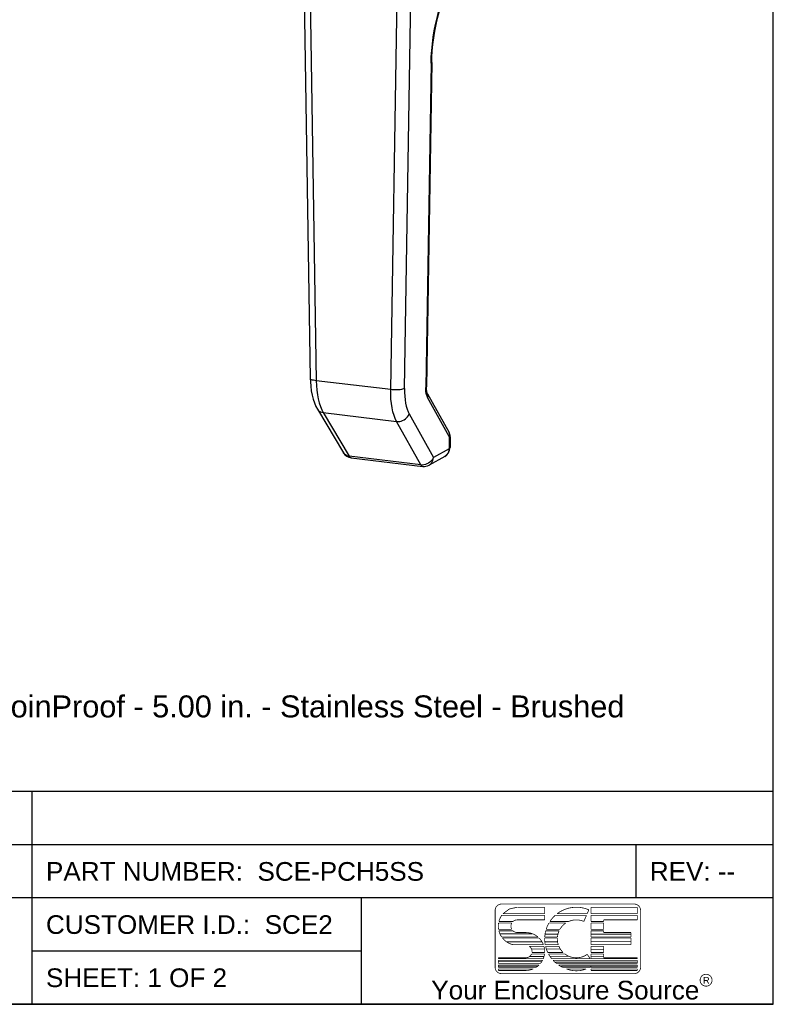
# Model space of a CAD drawing. Header units: inches. Extents: x 0 to 22, y 0 to 17.
# Tile 10 of 14: x 15.1 to 22, y 0 to 9. Entities that reach past the tile are written whole.
import ezdxf

# ---------------------------------------------------------------- set-up
doc = ezdxf.new("R2010")
doc.units = ezdxf.units.IN
doc.header["$LTSCALE"] = 1.21
doc.header["$MEASUREMENT"] = 0
doc.layers.get('0').update_dxf_attribs({"linetype": 'CONTINUOUS'})
doc.styles.get("Standard").update_dxf_attribs({"font": 'arial.ttf'})
doc.styles.add('TEXTSTYLE_2', font='arial.ttf')

msp = doc.modelspace()

# ---------------------------------------------------------------- linework, layer by layer
at = {"color": 7, "linetype": 'Continuous'}
for p, q in [((22, 0), (22, 17)), ((17.7168, 9.724), (17.7826, 5.7004)), ((17.7713, 9.7034), (17.8371, 5.6798)), ((18.5148, 5.598), (18.5806, 9.6057)), ((18.6404, 5.6082), (18.7061, 9.6159)), ((18.8829, 8.5705), (18.8344, 5.6185)), ((18.8882, 8.5768), (18.8397, 5.6225)), ((18.8882, 8.5767), (18.8882, 8.5768)), ((18.5148, 5.598), (17.8371, 5.6798)), ((18.84, 5.6077), (18.8397, 5.6225)), ((18.8495, 5.5607), (19.0468, 5.207)), ((19.0487, 5.1722), (18.8514, 5.5259)), ((17.8469, 5.4207), (18.0848, 5.0229)), ((17.8998, 5.389), (18.5691, 5.3083)), ((17.8998, 5.389), (18.1377, 4.9911)), ((18.7898, 4.9124), (18.5691, 5.3083)), ((18.6829, 5.3765), (18.9036, 4.9807)), ((19.0468, 5.207), (19.0468, 5.207)), ((19.0487, 5.1722), (19.0468, 5.0602)), ((19.0573, 5.1673), (19.0557, 5.0706)), ((19.0573, 5.1673), (19.0572, 5.1719)), ((19.0468, 5.0602), (18.9036, 4.9807)), ((18.7898, 4.9124), (18.1377, 4.9911)), ((18.1546, 4.9775), (18.8067, 4.8988)), ((19.0071, 4.9895), (18.8639, 4.91)), ((0, 0), (22, 0))]:
    msp.add_line(p, q, dxfattribs=at)
at = {"color": 2, "linetype": 'Continuous'}
for p, q in [((22, 1.9367), (11.625, 1.9367)), ((15.25, 0), (15.25, 1.9367)), ((22, 0), (22, 1.9367)), ((22, 1.4524), (11.625, 1.4524)), ((20.75, 0.9684), (20.75, 1.4524)), ((22, 0.9684), (11.625, 0.9684)), ((18.25, 0), (18.25, 0.9684)), ((18.25, 0.484), (15.25, 0.484)), ((22, 0), (11.625, 0))]:
    msp.add_line(p, q, dxfattribs=at)
at = {"color": 7, "linetype": 'Continuous'}
for points in [[(18.8829, 8.5705), (18.8848, 8.6292), (18.8887, 8.6882), (18.8946, 8.7477), (18.9024, 8.8073), (18.9121, 8.8665), (18.9236, 8.9251), (18.9368, 8.9825), (18.9517, 9.0385), (18.9682, 9.0926)], [(18.8882, 8.5767), (18.8895, 8.6225), (18.8932, 8.6826), (18.899, 8.743), (18.9067, 8.8035), (18.9165, 8.8636), (18.9282, 8.9228), (18.9417, 8.9808), (18.9569, 9.0371), (18.9737, 9.0914), (18.988, 9.1326)], [(18.8829, 8.5705), (18.886, 8.5727), (18.8877, 8.575), (18.8882, 8.5767)], [(17.8371, 5.6798), (17.8241, 5.6814), (17.8127, 5.6835), (17.803, 5.686), (17.795, 5.6889), (17.7887, 5.6921), (17.7846, 5.6956), (17.7827, 5.6993), (17.7826, 5.7004)], [(17.7826, 5.7004), (17.7835, 5.6704), (17.7866, 5.6292), (17.7917, 5.5886), (17.799, 5.5494), (17.8084, 5.5122), (17.8199, 5.4774), (17.8336, 5.4455), (17.847, 5.4207)], [(17.8371, 5.6798), (17.8386, 5.6355), (17.8421, 5.5927), (17.8474, 5.5518), (17.8546, 5.5133), (17.8635, 5.4774), (17.8741, 5.4445), (17.8862, 5.415), (17.8998, 5.389)], [(18.6404, 5.6082), (18.633, 5.6049), (18.6239, 5.602), (18.6134, 5.5995), (18.6015, 5.5976), (18.5884, 5.5961), (18.5742, 5.5952), (18.5594, 5.595), (18.5443, 5.5953), (18.5293, 5.5963), (18.5148, 5.598)], [(18.5691, 5.3083), (18.5563, 5.3341), (18.5451, 5.3635), (18.5356, 5.3963), (18.5277, 5.432), (18.5217, 5.4705), (18.5175, 5.5112), (18.5152, 5.5538), (18.5148, 5.598)], [(18.6404, 5.6082), (18.6405, 5.5728), (18.6423, 5.5388), (18.6455, 5.5063), (18.6502, 5.4755), (18.6564, 5.4469), (18.664, 5.4207), (18.6728, 5.3973), (18.6829, 5.3765)], [(18.8397, 5.6248), (18.8394, 5.6232), (18.8376, 5.6208), (18.8344, 5.6185)], [(18.8384, 5.5655), (18.836, 5.582), (18.8347, 5.5997), (18.8344, 5.6185)], [(18.8514, 5.5259), (18.8461, 5.5373), (18.8418, 5.5504), (18.8384, 5.5655)], [(18.8495, 5.5607), (18.8486, 5.5626), (18.8468, 5.5672), (18.8447, 5.5742), (18.8427, 5.5834), (18.841, 5.5946), (18.84, 5.6077)], [(18.8514, 5.5259), (18.8536, 5.5336), (18.8544, 5.5411), (18.8538, 5.5483), (18.8521, 5.5552), (18.8496, 5.5606)], [(17.847, 5.4207), (17.8545, 5.4106), (17.8635, 5.4027), (17.8742, 5.3962), (17.8864, 5.3916), (17.8998, 5.389)], [(18.5691, 5.3083), (18.5828, 5.3075), (18.5967, 5.3087), (18.6103, 5.3118), (18.6235, 5.3165), (18.6364, 5.323), (18.6485, 5.3311), (18.6596, 5.3408), (18.6692, 5.3518), (18.6771, 5.3638), (18.6829, 5.3765)], [(19.0468, 5.207), (19.0488, 5.2027), (19.0509, 5.1956), (19.0516, 5.1881), (19.0509, 5.1802), (19.0487, 5.1722)], [(19.0572, 5.1719), (19.0562, 5.1811), (19.0539, 5.1904), (19.0505, 5.1996), (19.0468, 5.207)], [(19.0573, 5.1673), (19.0572, 5.1675), (19.0568, 5.1682), (19.0557, 5.1691), (19.0539, 5.17), (19.0516, 5.1711), (19.0487, 5.1722)], [(18.1377, 4.9911), (18.1248, 4.9936), (18.1129, 4.998), (18.1023, 5.0041), (18.0933, 5.0119), (18.086, 5.0211), (18.0848, 5.0229)], [(19.0468, 5.0602), (19.0456, 5.0463), (19.0423, 5.0329), (19.037, 5.0206), (19.03, 5.0094), (19.0212, 4.9998), (19.0111, 4.9919), (19.0071, 4.9895)], [(19.0557, 5.0706), (19.055, 5.0676), (19.052, 5.0638), (19.0468, 5.0602)], [(18.1546, 4.9775), (18.1507, 4.9785), (18.146, 4.9812), (18.1416, 4.9855), (18.1377, 4.9911)], [(18.9036, 4.9807), (18.8981, 4.9684), (18.8905, 4.9567), (18.8812, 4.9459), (18.8704, 4.9362), (18.8583, 4.9279), (18.8452, 4.9211), (18.8315, 4.9161), (18.8175, 4.9129), (18.8034, 4.9117), (18.7898, 4.9124)], [(18.8639, 4.91), (18.8679, 4.9124), (18.878, 4.9203), (18.8868, 4.9299), (18.8938, 4.9411), (18.8991, 4.9535), (18.9024, 4.9668), (18.9036, 4.9807)], [(18.7898, 4.9124), (18.7937, 4.9068), (18.7981, 4.9025), (18.8027, 4.8998), (18.8067, 4.8988)]]:
    msp.add_lwpolyline(points, dxfattribs=at)
at = {"color": 2, "linetype": 'Continuous', "const_width": 0.007}
for points in [[(19.5238, 0.913, 0.414214), (19.4662, 0.8554)], [(20.791, 0.8554, 0.415492), (20.7334, 0.913)], [(19.5262, 0.8105, 0.090232), (19.5004, 0.7543)], [(20.0131, 0.8105, 0.064617), (19.9648, 0.7543)], [(20.3199, 0.8605, 0.272068), (20.0303, 0.8248)], [(19.4973, 0.74, 0.081879), (19.4972, 0.6838)], [(19.6177, 0.74, 0.260579), (19.6172, 0.6838)], [(19.6678, 0.769, 0.185008), (19.6293, 0.7543)], [(19.956, 0.74, 0.053498), (19.9311, 0.6838)], [(20.1096, 0.74, 0.113329), (20.0565, 0.6838)], [(20.2741, 0.7548, 0.209114), (20.1357, 0.7543)], [(19.5001, 0.6695, 0.089982), (19.5255, 0.6133)], [(19.6283, 0.6695, 0.191374), (19.6678, 0.6538)], [(19.8559, 0.6133, 0.176612), (19.7447, 0.6538)], [(19.927, 0.6695, 0.049539), (19.918, 0.6133)], [(20.049, 0.6695, 0.084961), (20.0336, 0.6133)], [(19.5331, 0.6031, 0.170113), (19.6301, 0.5428)], [(19.9061, 0.5428, 0.105227), (19.867, 0.6031)], [(19.9176, 0.6031, 0.05272), (19.9225, 0.5428)], [(20.0328, 0.6031, 0.088858), (20.0412, 0.5428)], [(19.7447, 0.4234, 0.298217), (19.7975, 0.458)], [(19.8016, 0.4723, 0.287832), (19.7773, 0.5285)], [(19.9044, 0.4151, 0.064466), (19.916, 0.458)], [(19.9173, 0.4723, 0.082419), (19.9109, 0.5285)], [(19.9256, 0.5285, 0.051924), (19.9455, 0.4723)], [(19.9529, 0.458, 0.044869), (19.9816, 0.4151)], [(20.0465, 0.5285, 0.099618), (20.0851, 0.4723)], [(20.1018, 0.458, 0.32483), (20.3049, 0.4549)], [(19.8399, 0.3368, 0.048835), (19.866, 0.358)], [(19.879, 0.3723, 0.049588), (19.8978, 0.4008)], [(19.9939, 0.4008, 0.03633), (20.0244, 0.3723)], [(20.0437, 0.358, 0.036892), (20.0804, 0.3368)], [(19.4662, 0.337, 0.414214), (19.5238, 0.2794)], [(19.7447, 0.3082, 0.102726), (19.8135, 0.3225)], [(20.1159, 0.3225, 0.196308), (20.2951, 0.3225)], [(20.3306, 0.3368, 0.009234), (20.3401, 0.3416)], [(20.7334, 0.2794, 0.414214), (20.791, 0.337)]]:
    msp.add_lwpolyline(points, format="xyb", dxfattribs=at)
for points in [[(19.5238, 0.913), (20.7336, 0.913)], [(19.4662, 0.337), (19.4662, 0.8554)], [(19.5262, 0.8105), (19.9175, 0.8105)], [(19.9175, 0.8248), (19.5373, 0.8248)], [(19.5957, 0.8684), (19.5377, 0.8248)], [(19.5377, 0.8248), (19.5961, 0.8684)], [(19.666, 0.8836), (19.5957, 0.8684)], [(19.5961, 0.8684), (19.666, 0.8836)], [(19.6678, 0.8842), (19.9175, 0.8842)], [(19.9175, 0.8842), (19.9175, 0.8248)], [(19.9175, 0.8105), (19.9175, 0.769)], [(20.0131, 0.8105), (20.2982, 0.8105)], [(20.3044, 0.8248), (20.0303, 0.8248)], [(20.2741, 0.7548), (20.2982, 0.8105)], [(20.3044, 0.8248), (20.3199, 0.8605)], [(20.34, 0.8106), (20.7622, 0.8105)], [(20.3401, 0.8842), (20.7622, 0.8842)], [(20.3401, 0.8248), (20.3401, 0.8842)], [(20.7622, 0.8248), (20.3401, 0.8248)], [(20.3401, 0.7543), (20.3401, 0.8105)], [(20.7622, 0.8842), (20.7622, 0.8248)], [(20.7622, 0.8105), (20.7622, 0.769)], [(20.791, 0.8557), (20.791, 0.337)], [(19.4973, 0.74), (19.6177, 0.74)], [(19.6293, 0.7543), (19.5004, 0.7543)], [(19.9175, 0.769), (19.6678, 0.769)], [(19.956, 0.74), (20.1096, 0.74)], [(20.1357, 0.7543), (19.9648, 0.7543)], [(20.4553, 0.7543), (20.3401, 0.7543)], [(20.3401, 0.74), (20.4553, 0.74)], [(20.3401, 0.6838), (20.3401, 0.74)], [(20.7622, 0.769), (20.4553, 0.769)], [(20.4553, 0.769), (20.4553, 0.7543)], [(20.4553, 0.74), (20.4553, 0.6838)], [(19.6172, 0.6838), (19.4972, 0.6838)], [(19.5001, 0.6695), (19.6283, 0.6695)], [(19.508, 0.6423), (19.8027, 0.6423)], [(19.6678, 0.6538), (19.745, 0.6539)], [(19.919, 0.6385), (20.0369, 0.6385)], [(19.927, 0.6695), (20.049, 0.6695)], [(20.0565, 0.6838), (19.9311, 0.6838)], [(20.4553, 0.6838), (20.3401, 0.6838)], [(20.3401, 0.6695), (20.4553, 0.6695)], [(20.3401, 0.6133), (20.3401, 0.6695)], [(20.3401, 0.6385), (20.704, 0.6385)], [(20.4553, 0.6695), (20.4553, 0.6538)], [(20.4553, 0.6538), (20.7046, 0.6538)], [(20.7046, 0.6538), (20.7046, 0.6133)], [(19.8559, 0.6133), (19.5255, 0.6133)], [(19.5331, 0.6031), (19.867, 0.6031)], [(19.5737, 0.5687), (19.8924, 0.5687)], [(19.9061, 0.5428), (19.6301, 0.5428)], [(19.9176, 0.6031), (20.0328, 0.6031)], [(20.0335, 0.6133), (19.918, 0.6133)], [(19.919, 0.5692), (20.0351, 0.5692)], [(20.0412, 0.5428), (19.9225, 0.5428)], [(20.7046, 0.6133), (20.3401, 0.6133)], [(20.3401, 0.6031), (20.7046, 0.6031)], [(20.3401, 0.5428), (20.3401, 0.6031)], [(20.3401, 0.5727), (20.704, 0.5727)], [(20.7046, 0.5428), (20.3401, 0.5428)], [(20.7046, 0.6031), (20.7046, 0.5428)], [(19.7773, 0.5285), (19.9109, 0.5285)], [(19.9148, 0.5031), (19.7963, 0.5031)], [(19.7975, 0.458), (19.916, 0.458)], [(19.8016, 0.4723), (19.9173, 0.4723)], [(19.9256, 0.5285), (20.0465, 0.5285)], [(19.9329, 0.5034), (20.0611, 0.5034)], [(19.9455, 0.4723), (20.0851, 0.4723)], [(19.9529, 0.458), (20.1018, 0.458)], [(20.3049, 0.4549), (20.3328, 0.4151)], [(20.3401, 0.5285), (20.4553, 0.5285)], [(20.3401, 0.4723), (20.3401, 0.5285)], [(20.3401, 0.4999), (20.4545, 0.4999)], [(20.3401, 0.4723), (20.4553, 0.4723)], [(20.3401, 0.458), (20.4553, 0.458)], [(20.3401, 0.4151), (20.3401, 0.458)], [(20.4553, 0.5285), (20.4553, 0.4723)], [(20.4553, 0.458), (20.4553, 0.4234)], [(19.495, 0.4234), (19.7447, 0.4234)], [(19.495, 0.4151), (19.495, 0.4234)], [(19.9044, 0.4151), (19.495, 0.4151)], [(19.495, 0.4008), (19.8978, 0.4008)], [(19.495, 0.3723), (19.495, 0.4008)], [(19.495, 0.3723), (19.879, 0.3723)], [(19.495, 0.358), (19.866, 0.358)], [(19.495, 0.3368), (19.495, 0.358)], [(19.4952, 0.3878), (19.8908, 0.3878)], [(19.9116, 0.4358), (19.7803, 0.4358)], [(19.9658, 0.4359), (20.1391, 0.4359)], [(20.3328, 0.4151), (19.9816, 0.4151)], [(19.9939, 0.4008), (20.7622, 0.4008)], [(20.0143, 0.3839), (20.7578, 0.3839)], [(20.0244, 0.3723), (20.7622, 0.3723)], [(20.0437, 0.358), (20.7622, 0.358)], [(20.3401, 0.4376), (20.4562, 0.4376)], [(20.7622, 0.4151), (20.3401, 0.4151)], [(20.4553, 0.4234), (20.7622, 0.4234)], [(20.7622, 0.4234), (20.7622, 0.4151)], [(20.7622, 0.4008), (20.7622, 0.3723)], [(20.7622, 0.358), (20.7622, 0.3368)], [(19.8399, 0.3368), (19.495, 0.3368)], [(19.495, 0.3225), (19.8135, 0.3225)], [(19.495, 0.3082), (19.495, 0.3225)], [(19.495, 0.3082), (19.7447, 0.3082)], [(19.4952, 0.3478), (19.8556, 0.3478)], [(20.7334, 0.2794), (19.5238, 0.2794)], [(20.0698, 0.3475), (20.763, 0.3475)], [(20.3306, 0.3368), (20.0804, 0.3368)], [(20.1159, 0.3225), (20.2951, 0.3225)], [(20.3401, 0.3368), (20.3401, 0.3416)], [(20.7622, 0.3368), (20.3401, 0.3368)], [(20.3401, 0.3225), (20.7622, 0.3225)], [(20.3401, 0.3082), (20.3401, 0.3225)], [(20.7622, 0.3082), (20.3401, 0.3082)], [(20.7622, 0.3225), (20.7622, 0.3082)]]:
    msp.add_lwpolyline(points, dxfattribs=at)
msp.add_lwpolyline([(21.3333, 0.2195, 1), (21.442, 0.2195, 1)], format="xyb", close=True, dxfattribs=at)
at = {"color": 7, "linetype": 'Continuous'}
for centre, start, end in [((18.1659, 5.0714), 210.86936, 263.1183), ((18.9612, 5.0721), 299.03199, 359.06335), ((18.818, 4.9927), 263.1183, 299.03199)]:
    msp.add_arc(centre, 0.0945, start, end, dxfattribs=at)

# ---------------------------------------------------------------- texts
at = {"color": 2, "linetype": 'Continuous', "attachment_point": 1, "line_spacing_factor": 0.9}
for s, insert, char_height, width in [('DESCRIPTION:\\PL-Handle - Padlocking w/CoinProof - 5.00 in. - Stainless Steel - Brushed \\PSatin - PART ID 126935', (11.746, 3.1132), 0.2, 8.964312), ('PART NUMBER:  SCE-PCH5SS', (15.375, 1.2954), 0.17, 3.436654), ('REV: --', (20.875, 1.2954), 0.17, 0.776691), ('CUSTOMER I.D.:  SCE2', (15.375, 0.8112), 0.17, 2.606877), ('SHEET: 1 OF 2', (15.375, 0.327), 0.17, 1.646283)]:
    msp.add_mtext(s, dxfattribs=dict(at, insert=insert, char_height=char_height, width=width))
at = {"color": 2, "linetype": 'Continuous', "attachment_point": 2, "line_spacing_factor": 0.9, "style": 'TEXTSTYLE_2'}
for s, insert, char_height, width in [('Your Enclosure Source', (20.1054, 0.2141), 0.17, 2.440037), ('R', (21.3897, 0.2487), 0.06, 0.060446)]:
    msp.add_mtext(s, dxfattribs=dict(at, insert=insert, char_height=char_height, width=width))

doc.saveas('drawing.dxf')
